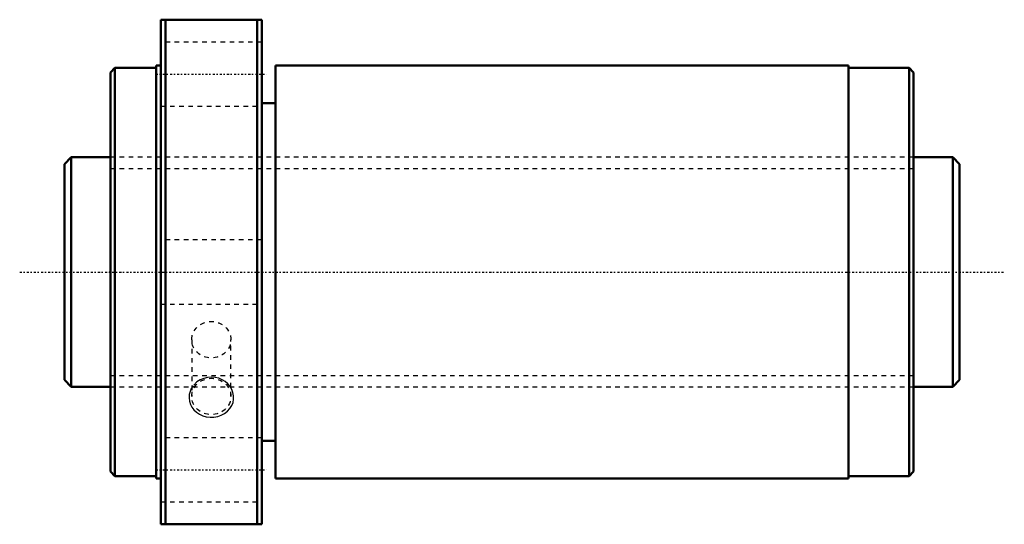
# Model space of a CAD drawing. Header units: millimetres. Extents: x -20 to 195, y -55 to 55.
import ezdxf

# ---------------------------------------------------------------- set-up
doc = ezdxf.new("R2010")
doc.units = ezdxf.units.MM
doc.linetypes.add('Center', pattern=[1.5, 0.45, -0.5, 0.05, -0.5])
doc.linetypes.add('Dashed', pattern=[2, 1, -1])
for name, color, linetype, lineweight in [('2d ConnectionPoints', 7, 'Continuous', 50), ('AM_0', 7, 'Continuous', 50), ('AM_5', 3, 'Continuous', 25), ('AM_7', 7, 'Center', 25), ('AM_9', 6, 'Dashed', 25)]:
    doc.layers.add(name, color=color, linetype=linetype, lineweight=lineweight)

# ---------------------------------------------------------------- blocks, each defined once
blk = doc.blocks.new('1_NRR000SBK5050_5_6Nut_0_in_SBK5050_5_6RRG0_195LC0_0000__4')
at = {"layer": 'AM_0'}
for p, q in [((11, 55), (33, 55)), ((11, 55), (11, -55)), ((12, 55), (12, -55)), ((32, 55), (32, -55)), ((33, 55), (33, -55)), ((1, 44.5), (0, 43.5)), ((0, 43.5), (0, -43.5)), ((1, 44.5), (1, -44.5)), ((10, 44.5), (1, 44.5)), ((10, 45), (10, -45)), ((11, 45), (10, 45)), ((36, 45), (36, -45)), ((160.8, 45), (36, 45)), ((160.8, 45), (160.8, -45)), ((174, 44.5), (160.8, 44.5)), ((175, 43.5), (174, 44.5)), ((174, 44.5), (174, -44.5)), ((175, 43.5), (175, -43.5)), ((36, 36.81), (33, 36.81)), ((33, -36.81), (36, -36.81)), ((0, -43.5), (1, -44.5)), ((1, -44.5), (10, -44.5)), ((10, -45), (11, -45)), ((36, -45), (160.8, -45)), ((160.8, -44.5), (174, -44.5)), ((174, -44.5), (175, -43.5)), ((33, -55), (11, -55))]:
    blk.add_line(p, q, dxfattribs=at)
at = {"layer": 'AM_7'}
for p, q in [((9.9, 43.13), (34.1, 43.13)), ((9.9, -43.13), (34.1, -43.13))]:
    blk.add_line(p, q, dxfattribs=at)
at = {"layer": 'AM_9'}
for p, q in [((33, 50.13), (11, 50.13)), ((11, 36.13), (33, 36.13)), ((175, 25), (0, 25)), ((33, 7), (11, 7)), ((11, -7), (33, -7)), ((17.72, -14.76), (17.72, -27.13)), ((26.28, -27.13), (26.28, -14.76)), ((0, -25), (175, -25)), ((33, -36.13), (11, -36.13)), ((11, -50.13), (33, -50.13))]:
    blk.add_line(p, q, dxfattribs=at)
blk.add_lwpolyline([(18.01, -24.83), (17.64, -25.4), (17.36, -26.02), (17.18, -26.73), (17.14, -27.46), (17.22, -28.17), (17.43, -28.85), (17.77, -29.48), (18.21, -30.06), (18.76, -30.57), (19.39, -30.99), (20.12, -31.33), (20.89, -31.55), (21.72, -31.65), (22.55, -31.63), (23.38, -31.48), (24.16, -31.21), (24.89, -30.83), (25.52, -30.33), (26.04, -29.75), (26.45, -29.1), (26.72, -28.41), (26.85, -27.69), (26.85, -26.97), (26.71, -26.26), (26.46, -25.59), (26.08, -24.96), (25.6, -24.38), (25.02, -23.89), (24.34, -23.48), (23.61, -23.17), (22.8, -22.98), (21.98, -22.92), (21.14, -22.99), (20.33, -23.19), (19.56, -23.52), (18.87, -23.97), (18.01, -24.83)], dxfattribs=at)
for centre in [(22, -14.76), (22, -27.13)]:
    blk.add_ellipse(centre, major_axis=(-4.28, 0), ratio=0.927184, dxfattribs=at)
blk = doc.blocks.new('2_NRR000SBK5050_5_60Shaft_0_in_SBK5050_5_6RRG0_195LC0_0000__4')
at = {"layer": 'AM_0'}
for p, q in [((-8.5, 25), (-10, 23.5)), ((-8.5, 25), (-8.5, -25)), ((0, 25), (-8.5, 25)), ((183.5, 25), (175, 25)), ((185, 23.5), (183.5, 25)), ((183.5, 25), (183.5, -25)), ((-10, 23.5), (-10, -23.5)), ((185, 23.5), (185, -23.5)), ((-10, -23.5), (-8.5, -25)), ((183.5, -25), (185, -23.5)), ((-8.5, -25), (0, -25)), ((175, -25), (183.5, -25))]:
    blk.add_line(p, q, dxfattribs=at)
at = {"layer": 'AM_5', "linetype": 'Dashed'}
for p, q in [((0, 22.5465), (175, 22.5465)), ((0, -22.5465), (175, -22.5465))]:
    blk.add_line(p, q, dxfattribs=at)
at = {"layer": 'AM_7'}
blk.add_line((-19.75, 0), (194.75, 0), dxfattribs=at)
at = {"layer": 'AM_9'}
for p, q in [((175, 25), (0, 25)), ((0, -25), (175, -25))]:
    blk.add_line(p, q, dxfattribs=at)

msp = doc.modelspace()

# ---------------------------------------------------------------- linework, layer by layer
at = {"layer": '2d ConnectionPoints'}
msp.add_point((0, 0), dxfattribs=at)

# ---------------------------------------------------------------- block references
for name in ['1_NRR000SBK5050_5_6Nut_0_in_SBK5050_5_6RRG0_195LC0_0000__4', '2_NRR000SBK5050_5_60Shaft_0_in_SBK5050_5_6RRG0_195LC0_0000__4']:
    msp.add_blockref(name, (0, 0))

doc.saveas('drawing.dxf')
